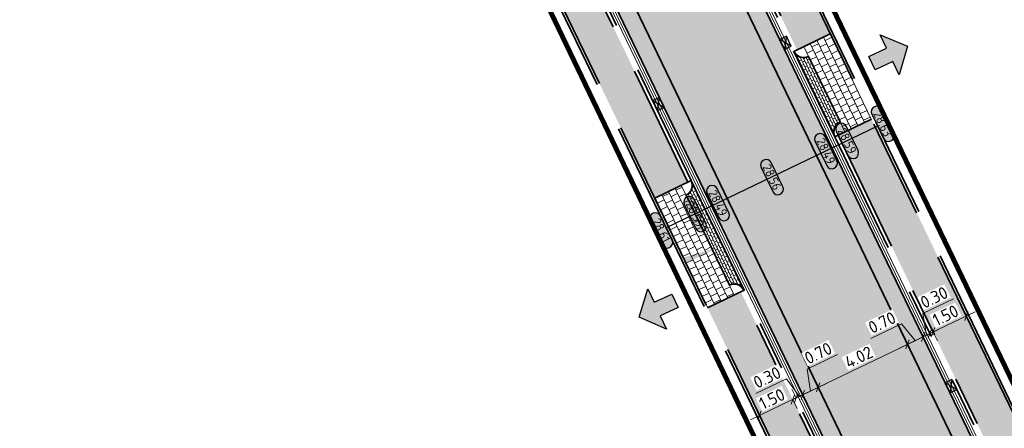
# Model space of a CAD drawing. Header units: metres. Extents: x 199937 to 201628, y 374508 to 375260.
# Tile 46 of 183: x 201300 to 201340, y 374665 to 374681. Entities that reach past the tile are written whole.
import ezdxf
from ezdxf.enums import TextEntityAlignment as Align

# ---------------------------------------------------------------- set-up
doc = ezdxf.new("R2010")
doc.units = ezdxf.units.M
for name, pattern in [('VH-OPSLUITBAND_100X200', [16, 8, -2, 4, -2]), ('VH-TROTTOIRBAND_130-150', [15, 5, -2, 2, -2, 2, -2]), ('XX-PROJECTGRENS', [18, 12, -3, 0, -3])]:
    doc.linetypes.add(name, pattern=pattern)
doc.layers.add('000___INRIT-PIJL', color=252, linetype='Continuous')
doc.layers.add('N-WE-KG-GRENS_PROJECT-G', color=7, linetype='XX-PROJECTGRENS', lineweight=35, transparency=0.45)
for name, color, linetype, lineweight in [('N-WE-OG-HOOGTELIJN-G', 7, 'Continuous', 25), ('N-WE-RI-KOLK-S', 7, 'Continuous', 25), ('N-WE-VH-DWARSHELLING-S', 7, 'Continuous', 25), ('N-WE-VH-GOOT-G', 170, 'Continuous', 35), ('N-WE-VH-KANTOPSLUITING_OPSLUITBAND_100X200-G', 150, 'VH-OPSLUITBAND_100X200', 35), ('N-WE-VH-KANTOPSLUITING_TROTTOIRBAND_130 150-G', 210, 'VH-TROTTOIRBAND_130-150', 35), ('N-WE-VH-KANTOPSLUITING_TROTTOIRBAND_130 150_250_HOEKBLOK-S', 210, 'Continuous', 25), ('N-WE-VH-KANTVERHARDING_STREKLAAG-G', 60, 'Continuous', 18), ('N-WE-VH-VERHARDING_BETONSTRAATSTEEN-G', 252, 'Continuous', 35), ('N-WE-VH-VERHARDING_TEGEL-A', 252, 'Continuous', 18), ('N-WE-VH-VERHARDING_TEGEL-G', 252, 'Continuous', 35), ('X-XX-AL-HOOGTELABEL-S', 7, 'Continuous', 25), ('X-XX-AL-M-200', 7, 'Continuous', 18)]:
    doc.layers.add(name, color=color, linetype=linetype, lineweight=lineweight)
for name, color, linetype, lineweight, true_color in [('N-WE-VH-VERHARDING_BETONSTRAATSTEEN_GRIJS-A', 7, 'Continuous', 18, 0xa6a6a6), ('N-WE-VH-VERHARDING_BETONSTRAATSTEEN_HEIDE-A', 7, 'Continuous', 0, 0x986657), ('N-WE-VH-VERHARDING_BETONSTRAATSTEEN_ROOD-A', 7, 'Continuous', 0, 0xa92c0a)]:
    doc.layers.add(name, color=color, linetype=linetype, lineweight=lineweight, true_color=true_color)
doc.styles.add('NLCS-ISO-ANNOTATIEF-T18', font='NLCS-ISO.ttf', dxfattribs={"height": 1.8})
doc.styles.add('NLCS-ISO-M200-T25', font='NLCS-ISO.ttf', dxfattribs={"height": 0.5})
doc.dimstyles.new('NLCS-M200-T25-SCHRAP_L2_H1', dxfattribs={"dimscale": 0.2, "dimtxt": 2.5, "dimasz": 1.4, "dimexe": 2, "dimexo": 2, "dimgap": 0.7, "dimtad": 1, "dimzin": 0, "dimdsep": 46, "dimtxsty": 'NLCS-ISO-M200-T25', "dimblk": 'OBLIQUE', "dimcen": 0, "dimdle": 2, "dimclrd": 256, "dimclre": 256, "dimclrt": 256, "dimadec": 1, "dimazin": 0, "dimtfac": 1, "dimtdec": 3, "dimtofl": 0, "dimtmove": 0, "dimatfit": 3, "dimldrblk": 'OBLIQUE', "dimfxl": 2, "dimfxlon": 1, "dimtfillclr": 256, "dimtolj": 1, "dimtzin": 0, "dimlwd": -1, "dimlwe": -1, "dimarcsym": 0})
pattern_1 = [(25.71562922, (0, 0), (0.09808130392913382, 0.2803213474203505), [0.63, -0.21]), (295.71562922, (-0.1822400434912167, 0.3784026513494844), (0.09808130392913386, 0.2803213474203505), [0.63, -0.21])]
pattern_2 = [(25.71562922, (201343.742815, 375069.87108), (0.2052018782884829, 0.2653152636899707), [0.3, -0.3]), (115.71562922, (201343.742815, 375069.87108), (-0.2702876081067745, -0.1301714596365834), [])]

# ---------------------------------------------------------------- blocks, each defined once
blk = doc.blocks.new('inrit')
h = blk.add_hatch(color=256)
h.dxf.hatch_style = 1
h.paths.add_polyline_path([(0.3000000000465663, 1), (-0.300000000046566, 1), (-0.3000000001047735, 1.799999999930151), (-0.900000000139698, 1.799999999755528), (-2.328301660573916e-10, 2.599999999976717), (0.9000000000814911, 1.799999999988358), (0.2999999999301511, 1.799999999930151)])
at = {"color": 3, "flags": 128}
blk.add_lwpolyline([(0.3000000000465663, 1), (-0.300000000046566, 1), (-0.3000000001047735, 1.799999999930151), (-0.900000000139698, 1.799999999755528), (-2.328301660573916e-10, 2.599999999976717), (0.9000000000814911, 1.799999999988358), (0.2999999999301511, 1.799999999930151), (0.3000000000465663, 1)], dxfattribs=at)
blk = doc.blocks.new('SVH-TROTTOIRBAND HOEKBLOK_130 150X250_R450_H90UITW_HD-MM')
at = {"linetype": 'Continuous', "lineweight": 0}
for q in [(450.0000000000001, 449.9999999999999), (0, 0)]:
    blk.add_line((8.266365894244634e-14, 450), q, dxfattribs=at)
for radius in [450, 430]:
    blk.add_arc((8.266365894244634e-14, 450), radius, 270, 0, dxfattribs=at)
blk = doc.blocks.new('*U283')
h = blk.add_hatch(color=253)
h.dxf.hatch_style = 1
edge = h.paths.add_edge_path()
edge.add_line((2.726055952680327, 1.132202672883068), (-2.726055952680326, 1.132202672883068))
edge.add_arc((-2.726055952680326, 0), 1.132202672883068, 90, 270)
edge.add_line((-2.726055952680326, -1.132202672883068), (2.726055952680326, -1.132202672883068))
edge.add_arc((2.726055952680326, 3.697785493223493e-32), 1.132202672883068, 270, 450)
blk.add_lwpolyline([(2.726055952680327, 1.132202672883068), (-2.726055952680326, 1.132202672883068, 0.9999999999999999), (-2.726055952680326, -1.132202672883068), (2.726055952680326, -1.132202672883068, 0.9999999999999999)], format="xyb", close=True)
at = {"style": 'NLCS-ISO-ANNOTATIEF-T18'}
blk.add_attdef('HGT', text='', height=1.8, dxfattribs=at).set_placement((-0.002853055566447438, -0.0004570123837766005), align=Align.MIDDLE_CENTER)
blk = doc.blocks.new('*U600')
blk.add_solid([(0, 0), (2.712261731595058, 0.25), (5.424523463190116, 0)])
blk = doc.blocks.new('*U601')
blk.add_solid([(0, 0), (0, -0.25), (1.5000000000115, 0)])
blk = doc.blocks.new('*U602')
blk.add_solid([(0, 0), (0, 0.25), (1.462065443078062, 0)])
blk = doc.blocks.new('N-SRI-KOLK_STRAAT_450X300-SO')
h = blk.add_hatch(color=256)
h.dxf.hatch_style = 1
h.paths.add_polyline_path([(-7.127631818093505e-14, 0.7499999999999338), (-1.125000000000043, 1.49999999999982), (-1.125000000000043, 4.75175454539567e-14)])
h.paths.add_polyline_path([(1.1249999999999, 4.75175454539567e-14), (1.1249999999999, 1.49999999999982), (-7.122080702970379e-14, 0.7499999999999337)])
for p, q in [((-1.125000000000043, 4.75175454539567e-14), (1.1249999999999, 1.49999999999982)), ((1.1249999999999, 4.75175454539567e-14), (-1.125000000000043, 1.49999999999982))]:
    blk.add_line(p, q)
at = {"flags": 128}
blk.add_lwpolyline([(-1.125000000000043, 4.75175454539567e-14), (1.1249999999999, 4.75175454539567e-14), (1.1249999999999, 1.49999999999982), (-1.125000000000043, 1.49999999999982)], close=True, dxfattribs=at)
blk = doc.blocks.new('_Oblique')
at = {"color": 0, "linetype": 'ByBlock', "lineweight": -2}
blk.add_line((-0.5, -0.5), (0.5, 0.5), dxfattribs=at)
blk = doc.blocks.new('*D801')
at = {"layer": 'Defpoints', "color": 0, "transparency": 16777216}
for p in [(201335.8818517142, 374668.0351624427), (201335.8818517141, 374668.0351624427), (201332.255922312, 374666.288902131)]:
    blk.add_point(p, dxfattribs=at)
at = {"layer": 'X-XX-AL-M-200', "transparency": 16777216}
for p, q in [((201331.8955388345, 374666.1153401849), (201336.2422351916, 374668.2087243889)), ((201335.8818517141, 374668.0351624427), (201335.708289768, 374668.3955459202)), ((201332.255922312, 374666.2889021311), (201332.0823603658, 374666.6492856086))]:
    blk.add_line(p, q, dxfattribs=at)
at = {"layer": 'X-XX-AL-M-200', "transparency": 16777216, "xscale": 0.28, "yscale": 0.28, "zscale": 0.28}
for p, rotation in [((201335.8818517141, 374668.0351624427), 25.71562921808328), ((201332.255922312, 374666.2889021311), 205.7156292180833)]:
    blk.add_blockref('_Oblique', p, dxfattribs=dict(at, rotation=rotation))
at = {"layer": 'X-XX-AL-M-200', "transparency": 16777216, "insert": (201333.8996641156, 374667.5134061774), "char_height": 0.5, "attachment_point": 5, "rotation": 25.715629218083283, "style": 'NLCS-ISO-M200-T25', "bg_fill": 3, "box_fill_scale": 1.1, "bg_fill_color": 256, "bg_fill_true_color": 13158600, "bg_fill_transparency": 0}
blk.add_mtext('\\A1;4.02', dxfattribs=at)
blk = doc.blocks.new('*D802')
at = {"layer": 'Defpoints', "color": 0, "transparency": 16777216}
for p in [(201332.255922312, 374666.288902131), (201331.6252512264, 374665.9851687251), (201331.6252512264, 374665.9851687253)]:
    blk.add_point(p, dxfattribs=at)
at = {"layer": 'X-XX-AL-M-200', "transparency": 16777216}
for p, q in [((201331.7998759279, 374667.02380736), (201333.0431989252, 374667.6225960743)), ((201331.9405867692, 374666.1370354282), (201331.7998759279, 374667.02380736)), ((201332.255922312, 374666.2889021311), (201332.0823603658, 374666.6492856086)), ((201332.6163057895, 374666.4624640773), (201331.2648677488, 374665.8116067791)), ((201331.6252512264, 374665.9851687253), (201331.4516892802, 374666.3455522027))]:
    blk.add_line(p, q, dxfattribs=at)
at = {"layer": 'X-XX-AL-M-200', "transparency": 16777216, "xscale": 0.28, "yscale": 0.28, "zscale": 0.28}
for p, rotation in [((201332.255922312, 374666.2889021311), 25.71562921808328), ((201331.6252512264, 374665.9851687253), 205.7156292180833)]:
    blk.add_blockref('_Oblique', p, dxfattribs=dict(at, rotation=rotation))
at = {"layer": 'X-XX-AL-M-200', "transparency": 16777216, "insert": (201332.252314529, 374667.6745756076), "char_height": 0.5, "attachment_point": 5, "rotation": 25.715629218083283, "style": 'NLCS-ISO-M200-T25', "bg_fill": 3, "box_fill_scale": 1.1, "bg_fill_color": 256, "bg_fill_true_color": 13158600, "bg_fill_transparency": 0}
blk.add_mtext('\\A1;0.70', dxfattribs=at)
blk = doc.blocks.new('*D803')
at = {"layer": 'Defpoints', "color": 0, "transparency": 16777216}
for p in [(201331.3549636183, 374665.8549972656), (201331.6252512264, 374665.9851687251), (201331.384732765, 374665.7931847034)]:
    blk.add_point(p, dxfattribs=at)
at = {"layer": 'X-XX-AL-M-200', "transparency": 16777216}
for p, q in [((201330.9664033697, 374666.6387560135), (201329.7230803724, 374666.0399672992)), ((201331.4901074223, 374665.9200829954), (201330.9664033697, 374666.6387560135)), ((201331.3549636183, 374665.8549972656), (201331.1814016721, 374666.2153807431)), ((201331.6252512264, 374665.9851687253), (201331.4516892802, 374666.3455522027)), ((201331.9856347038, 374666.1587306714), (201330.9945801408, 374665.6814353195))]:
    blk.add_line(p, q, dxfattribs=at)
at = {"layer": 'X-XX-AL-M-200', "transparency": 16777216, "xscale": 0.28, "yscale": 0.28, "zscale": 0.28}
for p, rotation in [((201331.3549636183, 374665.8549972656), 205.7156292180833), ((201331.6252512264, 374665.9851687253), 25.71562921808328)]:
    blk.add_blockref('_Oblique', p, dxfattribs=dict(at, rotation=rotation))
at = {"layer": 'X-XX-AL-M-200', "transparency": 16777216, "insert": (201330.1755189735, 374666.6907355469), "char_height": 0.5, "attachment_point": 5, "rotation": 25.715629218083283, "style": 'NLCS-ISO-M200-T25', "bg_fill": 3, "box_fill_scale": 1.1, "bg_fill_color": 256, "bg_fill_true_color": 13158600, "bg_fill_transparency": 0}
blk.add_mtext('\\A1;0.30', dxfattribs=at)
blk = doc.blocks.new('*D804')
at = {"layer": 'Defpoints', "color": 0, "transparency": 16777216}
for p in [(201336.5125227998, 374668.3388958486), (201336.5279915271, 374668.306776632), (201335.8818517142, 374668.0351624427)]:
    blk.add_point(p, dxfattribs=at)
at = {"layer": 'X-XX-AL-M-200', "transparency": 16777216}
for p, q in [((201335.6358553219, 374668.8685999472), (201334.3925323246, 374668.2698112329)), ((201336.1971872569, 374668.1870291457), (201335.6358553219, 374668.8685999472)), ((201336.5125227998, 374668.3388958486), (201336.3389608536, 374668.699279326)), ((201335.5214682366, 374667.8616004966), (201336.8729062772, 374668.5124577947)), ((201335.8818517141, 374668.0351624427), (201335.708289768, 374668.3955459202))]:
    blk.add_line(p, q, dxfattribs=at)
at = {"layer": 'X-XX-AL-M-200', "transparency": 16777216, "xscale": 0.28, "yscale": 0.28, "zscale": 0.28, "rotation": 25.71562921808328}
blk.add_blockref('_Oblique', (201336.5125227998, 374668.3388958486), dxfattribs=at)
at = {"layer": 'X-XX-AL-M-200', "transparency": 16777216, "insert": (201334.8449709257, 374668.9205794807), "char_height": 0.5, "attachment_point": 5, "rotation": 25.715629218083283, "style": 'NLCS-ISO-M200-T25', "bg_fill": 3, "box_fill_scale": 1.1, "bg_fill_color": 256, "bg_fill_true_color": 13158600, "bg_fill_transparency": 0}
blk.add_mtext('\\A1;0.70', dxfattribs=at)
at = {"layer": 'X-XX-AL-M-200', "transparency": 16777216, "xscale": 0.28, "yscale": 0.28, "zscale": 0.28, "rotation": 205.7156292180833}
blk.add_blockref('_Oblique', (201335.8818517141, 374668.0351624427), dxfattribs=at)
blk = doc.blocks.new('*D805')
at = {"layer": 'Defpoints', "color": 0, "transparency": 16777216}
for p in [(201336.5279915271, 374668.306776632), (201336.7828104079, 374668.4690673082), (201336.7982791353, 374668.4369480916)]:
    blk.add_point(p, dxfattribs=at)
at = {"layer": 'X-XX-AL-M-200', "transparency": 16777216}
for p, q in [((201336.5069557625, 374669.2907535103), (201337.7502787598, 374669.8895422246)), ((201336.6476666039, 374668.4039815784), (201336.5069557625, 374669.2907535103)), ((201336.1521393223, 374668.1653339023), (201337.1431938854, 374668.6426292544)), ((201336.5125227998, 374668.3388958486), (201336.3389608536, 374668.6992793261)), ((201336.7828104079, 374668.4690673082), (201336.6092484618, 374668.8294507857))]:
    blk.add_line(p, q, dxfattribs=at)
at = {"layer": 'X-XX-AL-M-200', "transparency": 16777216, "xscale": 0.28, "yscale": 0.28, "zscale": 0.28}
for p, rotation in [((201336.7828104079, 374668.4690673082), 25.71562921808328), ((201336.5125227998, 374668.3388958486), 205.7156292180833)]:
    blk.add_blockref('_Oblique', p, dxfattribs=dict(at, rotation=rotation))
at = {"layer": 'X-XX-AL-M-200', "transparency": 16777216, "insert": (201336.9593943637, 374669.9415217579), "char_height": 0.5, "attachment_point": 5, "rotation": 25.715629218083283, "style": 'NLCS-ISO-M200-T25', "bg_fill": 3, "box_fill_scale": 1.1, "bg_fill_color": 256, "bg_fill_true_color": 13158600, "bg_fill_transparency": 0}
blk.add_mtext('\\A1;0.30', dxfattribs=at)
blk = doc.blocks.new('*D806')
at = {"layer": 'X-XX-AL-M-200', "transparency": 16777216}
for p, q in [((201338.2693922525, 374669.1850103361), (201338.0958303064, 374669.5453938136)), ((201336.5575707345, 374668.3605910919), (201338.62977573, 374669.3585722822)), ((201336.917954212, 374668.5341530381), (201337.0915161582, 374668.1737695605))]:
    blk.add_line(p, q, dxfattribs=at)
at = {"layer": 'X-XX-AL-M-200', "transparency": 16777216, "xscale": 0.28, "yscale": 0.28, "zscale": 0.28}
for p, rotation in [((201338.2693922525, 374669.1850103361), 25.71562921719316), ((201336.917954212, 374668.5341530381), 205.7156292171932)]:
    blk.add_blockref('_Oblique', p, dxfattribs=dict(at, rotation=rotation))
at = {"layer": 'X-XX-AL-M-200', "transparency": 16777216, "insert": (201337.4244503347, 374669.2109555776), "char_height": 0.5, "attachment_point": 5, "rotation": 25.715629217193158, "style": 'NLCS-ISO-M200-T25', "bg_fill": 3, "box_fill_scale": 1.1, "bg_fill_color": 256, "bg_fill_true_color": 13158600, "bg_fill_transparency": 0}
blk.add_mtext('\\A1;1.50', dxfattribs=at)
at = {"layer": 'Defpoints', "color": 0, "transparency": 16777216}
for p in [(201338.2693922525, 374669.1850103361), (201338.2693922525, 374669.1850103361), (201336.917954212, 374668.5341530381)]:
    blk.add_point(p, dxfattribs=at)
blk = doc.blocks.new('*D807')
at = {"layer": 'X-XX-AL-M-200', "transparency": 16777216}
for p, q in [((201331.5802032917, 374665.963473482), (201329.5079982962, 374664.9654922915)), ((201331.2198198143, 374665.7899115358), (201331.3933817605, 374665.4295280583)), ((201329.8683817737, 374665.1390542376), (201330.0419437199, 374664.7786707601))]:
    blk.add_line(p, q, dxfattribs=at)
at = {"layer": 'X-XX-AL-M-200', "transparency": 16777216, "xscale": 0.28, "yscale": 0.28, "zscale": 0.28}
for p, rotation in [((201331.2198198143, 374665.7899115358), 25.71562921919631), ((201329.8683817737, 374665.1390542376), 205.7156292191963)]:
    blk.add_blockref('_Oblique', p, dxfattribs=dict(at, rotation=rotation))
at = {"layer": 'X-XX-AL-M-200', "transparency": 16777216, "insert": (201330.3748778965, 374665.8158567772), "char_height": 0.5, "attachment_point": 5, "rotation": 25.715629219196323, "style": 'NLCS-ISO-M200-T25', "bg_fill": 3, "box_fill_scale": 1.1, "bg_fill_color": 256, "bg_fill_true_color": 13158600, "bg_fill_transparency": 0}
blk.add_mtext('\\A1;1.50', dxfattribs=at)
at = {"layer": 'Defpoints', "color": 0, "transparency": 16777216}
for p in [(201331.2198198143, 374665.7899115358), (201329.8683817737, 374665.1390542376), (201329.8683817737, 374665.1390542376)]:
    blk.add_point(p, dxfattribs=at)

msp = doc.modelspace()

# ---------------------------------------------------------------- hatches: boundary and pattern name
at = {"layer": 'N-WE-VH-VERHARDING_BETONSTRAATSTEEN_GRIJS-A'}
h = msp.add_hatch(dxfattribs=at)
h.set_pattern_fill('AVH-GRI_BSS_KEIFRMT_HALFST-SO', color=256, angle=25.71562922, pattern_type=2)
h.set_pattern_definition([(25.71562922, (201325.1157122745, 374693.7316867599), (0.04904065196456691, 0.1401606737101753), [0.105, -0.105]), (115.71562922, (201325.1157122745, 374693.7316867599), (-0.09460066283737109, -0.04556001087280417), [])])
edge = h.paths.add_edge_path()
edge.add_arc((201333.3351565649, 374676.6648585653), 0.4499999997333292, 115.7156292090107, 205.715629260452, ccw=False)
edge.add_line((201333.1398993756, 374677.0702899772), (201331.8592713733, 374679.7293819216))
edge.add_arc((201331.6640141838, 374680.1348133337), 0.4499999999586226, 205.7156292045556, 295.7156292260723, ccw=False)
edge.add_line((201331.2585827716, 374679.9395561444), (201332.9297251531, 374676.4696013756))
h = msp.add_hatch(dxfattribs=at)
h.set_pattern_fill('AVH-GRI_BSS_KEIFRMT_HALFST-SO', color=256, angle=25.71562922, pattern_type=2)
h.set_pattern_definition([(25.71562922, (201318.4636376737, 374691.5854120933), (0.04904065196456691, 0.1401606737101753), [0.105, -0.105]), (115.71562922, (201318.4636376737, 374691.5854120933), (-0.09460066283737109, -0.04556001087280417), [])])
edge = h.paths.add_edge_path()
edge.add_arc((201326.694510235, 374674.4948542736), 0.4499999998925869, -64.28437078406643, 25.715629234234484, ccw=False)
edge.add_line((201326.8897674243, 374674.0894228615), (201328.6460750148, 374670.4426313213))
edge.add_arc((201328.8413322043, 374670.0371999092), 0.4499999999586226, 25.715629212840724, 115.71562922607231, ccw=False)
edge.add_line((201329.2467636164, 374670.2324570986), (201327.099941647, 374674.6901114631))
at = {"layer": 'N-WE-VH-VERHARDING_BETONSTRAATSTEEN_HEIDE-A', "true_color": 0x986657}
h = msp.add_hatch(dxfattribs=at)
h.set_pattern_fill('AVH-HEI_BSS_KEIFRMT_KEPER-SO', color=25, scale=2, angle=121.93216256, pattern_type=2)
h.set_pattern_definition([(121.93216256, (201274.258969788, 374684.6893853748), (-0.2892938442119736, 0.06714962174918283), [0.63, -0.21]), (31.93216256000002, (201273.902526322, 374684.4672411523), (-0.2892938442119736, 0.06714962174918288), [0.63, -0.21])])
h.paths.add_polyline_path([(201305.6876854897, 374698.9207394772), (201305.1965687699, 374699.6749332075), (201288.7069821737, 374688.988115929, -0.01525865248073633), (201276.0162318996, 374681.494567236), (201276.4499800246, 374680.7059846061, 0.01526382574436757), (201289.1922588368, 374688.2301372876)])
h = msp.add_hatch(dxfattribs=at)
h.set_pattern_fill('AVH-HEI_BSS_KEIFRMT_KEPER-SO', color=25, scale=2, angle=25.71562922, pattern_type=2)
h.set_pattern_definition(pattern_1)
h.paths.add_polyline_path([(201322.2240468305, 374698.0074422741), (201321.5933757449, 374697.7037088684), (201361.4929710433, 374614.8563150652), (201362.1236421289, 374615.160048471)])
h = msp.add_hatch(dxfattribs=at)
h.set_pattern_fill('AVH-HEI_BSS_KEIFRMT_KEPER-SO', color=25, scale=2, angle=25.71562922, pattern_type=2)
h.set_pattern_definition(pattern_1)
h.paths.add_polyline_path([(201317.9674463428, 374695.9574485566), (201317.3367752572, 374695.6537151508), (201357.2363705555, 374612.8063213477), (201357.8670416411, 374613.1100547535)])
at = {"layer": 'N-WE-VH-VERHARDING_BETONSTRAATSTEEN_ROOD-A'}
h = msp.add_hatch(dxfattribs=at)
h.set_pattern_fill('AVH-ROO_BSS_KEIFRMT_KEPER-SO', color=36, scale=2, angle=-19.28437078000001, pattern_type=2)
h.set_pattern_definition([(340.71562922, (201317.9674463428, 374695.9574485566), (0.2675710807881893, 0.1288631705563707), [0.63, -0.21]), (250.71562922, (201318.106154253, 374696.3538828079), (0.2675710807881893, 0.1288631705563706), [0.63, -0.21])])
h.paths.add_polyline_path([(201321.5933757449, 374697.7037088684), (201317.9674463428, 374695.9574485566), (201357.8670416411, 374613.1100547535), (201361.4929710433, 374614.8563150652)])
at = {"layer": 'N-WE-VH-VERHARDING_TEGEL-A'}
h = msp.add_hatch(dxfattribs=at)
h.set_pattern_fill('AVH-TEGEL_300X300_HALFST-SO', color=256, scale=5, angle=115.71562922, pattern_type=2)
h.set_pattern_definition([(115.71562922, (201354.4711253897, 374635.5437827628), (-0.2653152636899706, 0.205201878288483), [0.3, -0.3]), (205.71562922, (201354.4711253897, 374635.5437827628), (0.1301714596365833, -0.2702876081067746), [])])
edge = h.paths.add_edge_path()
edge.add_line((201324.6501674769, 374694.0069467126), (201326.0016055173, 374694.6578040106))
edge.add_line((201326.0016055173, 374694.6578040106), (201322.4843430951, 374701.9610366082))
edge.add_arc((201326.9891365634, 374704.1305609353), 4.9999999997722, 162.5119008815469, 205.7156292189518, ccw=False)
edge.add_line((201322.2202396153, 374705.6330994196), (201320.3899706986, 374706.209763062))
edge.add_arc((201326.0242917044, 374704.6359375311), 5.849999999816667, 164.3934453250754, 205.7156292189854)
edge.add_line((201320.7536833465, 374702.0975940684), (201324.6501674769, 374694.0069467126))
h.paths.add_polyline_path([(201331.3937265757, 374680.0046418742), (201332.7451646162, 374680.6554991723), (201328.177003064, 374690.1408154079), (201326.8255650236, 374689.4899581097)])
h.paths.add_polyline_path([(201339.1761906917, 374663.8451579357), (201340.5276287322, 374664.4960152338), (201334.4163069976, 374677.1855444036), (201333.0648689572, 374676.5346871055)])
h.paths.add_polyline_path([(201348.5187509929, 374647.9032741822), (201347.1673129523, 374647.252416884), (201353.1196873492, 374634.8929254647), (201354.4711253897, 374635.5437827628)])
h.paths.add_polyline_path([(201344.5559971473, 374652.6745447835), (201345.9074351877, 374653.3254020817), (201342.6977293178, 374659.990025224), (201341.3462912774, 374659.3391679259)])
h = msp.add_hatch(dxfattribs=at)
h.set_pattern_fill('AVH-TEGEL_300X300_HALFST-SO', color=256, scale=5, angle=115.71562922, pattern_type=2)
h.set_pattern_definition([(115.71562922, (0, 0), (-0.2653152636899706, 0.205201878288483), [0.3, -0.3]), (205.71562922, (0, 0), (0.1301714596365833, -0.2702876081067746), [])])
h.paths.add_polyline_path([(201354.8322408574, 374616.7611549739), (201353.4808028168, 374616.1102976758), (201355.4795011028, 374611.9602068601), (201356.8309391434, 374612.6110641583)])
h.paths.add_polyline_path([(201351.0951649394, 374624.5208076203), (201349.7437268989, 374623.869950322), (201350.3973504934, 374622.5127683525), (201351.7487885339, 374623.1636256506)])
h.paths.add_polyline_path([(201344.5451810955, 374638.12117341), (201343.193743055, 374637.4703161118), (201347.6993736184, 374628.1148390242), (201349.050811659, 374628.7656963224)])
h.paths.add_polyline_path([(201336.7494212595, 374654.3082645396), (201335.397983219, 374653.6574072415), (201340.1390830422, 374643.8130025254), (201341.4905210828, 374644.4638598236)])
h.paths.add_polyline_path([(201329.1116198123, 374670.1673713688), (201327.7601817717, 374669.5165140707), (201332.3173745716, 374660.0539733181), (201333.6688126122, 374660.7048306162)])
h.paths.add_polyline_path([(201320.8194193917, 374687.3852701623), (201319.4679813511, 374686.7344128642), (201325.6133598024, 374673.9741684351), (201326.964797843, 374674.6250257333)])
edge = h.paths.add_edge_path()
edge.add_line((201317.1872300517, 374691.4701576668), (201318.5386680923, 374692.1210149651))
edge.add_line((201318.5386680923, 374692.1210149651), (201316.0635341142, 374697.2603753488))
edge.add_arc((201310.7929257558, 374694.7220318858), 5.850000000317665, 25.71562921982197, 74.33134832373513)
edge.add_line((201312.3728568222, 374700.3546438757), (201311.8777575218, 374698.5895654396))
edge.add_arc((201310.5273890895, 374693.7753671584), 4.999999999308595, 25.715629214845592, 74.33134832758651, ccw=False)
edge.add_line((201315.0321825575, 374695.944891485), (201317.1872300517, 374691.4701576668))
h = msp.add_hatch(dxfattribs=at)
h.set_pattern_fill('AVH-TEGEL_300X300_HALFST-SO', color=256, angle=25.71562922, pattern_type=2)
h.set_pattern_definition(pattern_2)
h.paths.add_polyline_path([(201332.7451646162, 374680.6554991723), (201331.6640141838, 374680.1348133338), (201331.8592713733, 374679.7293819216), (201333.1398993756, 374677.0702899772), (201333.3351565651, 374676.664858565), (201334.4163069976, 374677.1855444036)])
h = msp.add_hatch(dxfattribs=at)
h.set_pattern_fill('AVH-TEGEL_300X300_HALFST-SO', color=256, angle=25.71562922, pattern_type=2)
h.set_pattern_definition(pattern_2)
h.paths.add_polyline_path([(201326.8897674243, 374674.0894228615), (201326.6945102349, 374674.4948542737), (201325.6133598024, 374673.9741684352), (201327.7601817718, 374669.5165140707), (201328.8413322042, 374670.0371999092), (201328.6460750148, 374670.4426313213)])

# ---------------------------------------------------------------- linework, layer by layer
at = {"layer": 'N-WE-KG-GRENS_PROJECT-G', "const_width": 0.2}
msp.add_lwpolyline([(201402.4598047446, 374767.3407086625), (201365.1921875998, 374735.9809668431, -0.05789403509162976), (201347.9466027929, 374723.3437647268), (201324.5626206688, 374708.137102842, 0.2931841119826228), (201322.8609749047, 374702.4301724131), (201355.0365762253, 374635.5525639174), (201353.4536982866, 374634.7321157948), (201363.0701650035, 374614.9058386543), (201355.0168058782, 374611.3113922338), (201314.2756100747, 374696.3953897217, 0.3688230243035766), (201308.1539999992, 374697.6950000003), (201289.9872137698, 374686.0641628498, -0.03908610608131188)], format="xyb", dxfattribs=at)
at = {"layer": 'N-WE-OG-HOOGTELIJN-G'}
msp.add_lwpolyline([(201334.6671169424, 374676.8952286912), (201326.0859147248, 374672.7624916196)], dxfattribs=at)
at = {"layer": 'N-WE-VH-GOOT-G'}
for points in [[(201321.7901419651, 374698.9084009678), (201362.1236421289, 374615.160048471)], [(201357.2363705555, 374612.8063213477), (201316.9028703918, 374696.5546738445)]]:
    msp.add_lwpolyline(points, dxfattribs=at)
at = {"layer": 'N-WE-VH-KANTOPSLUITING_OPSLUITBAND_100X200-G'}
for points in [[(201354.4711253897, 374635.5437827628), (201322.4843430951, 374701.9610366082, -0.3770926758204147), (201324.2607280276, 374708.3205235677), (201349.9268229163, 374725.0337018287, 0.03086709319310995), (201364.972746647, 374736.2107439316), (201404.9020720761, 374769.8858837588, 0.0115299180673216), (201418.7154571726, 374782.0652230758), (201437.23200691, 374799.1654488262, -0.002620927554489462), (201470.1070218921, 374829.3656317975, -0.008043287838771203), (201490.7480674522, 374847.0008350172), (201500.315916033, 374855.027343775, -0.04418964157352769), (201510.8810093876, 374862.4066946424), (201510.9591788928, 374862.4515941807), (201514.5648008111, 374864.4686794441), (201520.2566502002, 374867.1399796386), (201530.617597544, 374871.9184724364)], [(201354.5612212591, 374635.5871732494), (201322.5744389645, 374702.0044270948, -0.3770926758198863), (201324.3152961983, 374708.236724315), (201349.981391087, 374724.9499025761, 0.03086709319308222), (201365.0372167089, 374736.1343004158), (201404.9665010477, 374769.8094055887, 0.01152988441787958), (201418.7833038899, 374781.9917600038), (201437.299947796, 374799.0920727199, -0.002620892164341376), (201470.1737437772, 374829.2911420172, -0.008043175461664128), (201490.8120664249, 374846.9239958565), (201500.3801860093, 374854.9507319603, -0.04418964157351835), (201510.9308165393, 374862.3199810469), (201511.0084952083, 374862.3645986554), (201514.6105128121, 374864.3796675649), (201520.2988338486, 374867.049311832), (201530.6594781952, 374871.8276648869)], [(201355.4795011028, 374611.9602068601), (201315.0321825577, 374695.944891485, 0.4516824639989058), (201307.8080690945, 374697.971234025), (201290.2437182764, 374686.5878675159, -0.03056330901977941), (201264.0907791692, 374672.2032623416), (201239.3376742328, 374660.8773905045), (201232.8997060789, 374657.9787498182), (201208.0687749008, 374646.6675157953, 0.01068873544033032), (201190.6051295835, 374638.3081030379, -0.006431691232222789), (201179.8700321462, 374632.9417881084, -0.02007967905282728), (201154.624108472, 374622.0905357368, -0.01150386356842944), (201140.6348303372, 374617.4388262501), (201135.7915072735, 374615.8914530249, 0.01824748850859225), (201134.4044826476, 374615.402205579, 0.3386517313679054), (201130.6423225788, 374609.1563250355), (201130.9969871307, 374605.9719296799)], [(201355.3894052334, 374611.9168163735), (201314.9420866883, 374695.9015009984, 0.4516824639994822), (201307.8624554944, 374697.8873166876), (201290.2976402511, 374686.5036491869, -0.03056452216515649), (201264.1329603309, 374672.1125917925), (201239.3790054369, 374660.7863310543), (201232.9409609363, 374657.8876559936), (201208.1101212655, 374646.576463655, 0.01068856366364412), (201190.6506074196, 374638.2190415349, -0.006431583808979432), (201179.9133844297, 374632.851673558, -0.02008064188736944), (201154.6588610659, 374621.996762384, -0.01150427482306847), (201140.6647288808, 374617.3433988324), (201135.8216246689, 374615.7960955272, 0.01825161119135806), (201134.4411654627, 374615.3091767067, 0.3386517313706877), (201130.7417080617, 374609.1673941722), (201131.0963726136, 374605.9829988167)]]:
    msp.add_lwpolyline(points, format="xyb", dxfattribs=at)
at = {"layer": 'N-WE-VH-KANTOPSLUITING_TROTTOIRBAND_130 150-G'}
for points in [[(201326.6904212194, 374689.4248723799), (201331.2585827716, 374679.9395561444)], [(201326.8255650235, 374689.4899581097), (201331.3937265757, 374680.0046418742)], [(201327.099941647, 374674.6901114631), (201320.9545631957, 374687.4503558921)], [(201326.964797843, 374674.6250257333), (201320.8194193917, 374687.3852701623)], [(201332.9297251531, 374676.4696013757), (201339.0410468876, 374663.7800722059)], [(201333.0648689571, 374676.5346871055), (201339.1761906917, 374663.8451579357)], [(201333.8039564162, 374660.7699163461), (201329.2467636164, 374670.2324570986)], [(201333.6688126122, 374660.7048306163), (201329.1116198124, 374670.1673713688)]]:
    msp.add_lwpolyline(points, dxfattribs=at)
at = {"layer": 'N-WE-VH-KANTVERHARDING_STREKLAAG-G'}
for points in [[(201321.9703337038, 374698.9951819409), (201362.3038338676, 374615.2468294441)], [(201321.8802378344, 374698.9517914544), (201362.2137379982, 374615.2034389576)], [(201357.0561788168, 374612.7195403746), (201316.722678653, 374696.4678928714)], [(201357.1462746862, 374612.7629308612), (201316.8127745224, 374696.511283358)]]:
    msp.add_lwpolyline(points, dxfattribs=at)
at = {"layer": 'N-WE-VH-VERHARDING_BETONSTRAATSTEEN-G'}
for points in [[(201321.5933757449, 374697.7037088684), (201361.4929710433, 374614.8563150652)], [(201357.8670416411, 374613.1100547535), (201317.9674463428, 374695.9574485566)]]:
    msp.add_lwpolyline(points, dxfattribs=at)
for points in [[(201332.9297251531, 374676.4696013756, -0.4142135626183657), (201333.1398993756, 374677.0702899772), (201331.8592713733, 374679.7293819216, -0.4142135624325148), (201331.2585827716, 374679.9395561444)], [(201327.099941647, 374674.6901114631, -0.4142135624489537), (201326.8897674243, 374674.0894228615), (201328.6460750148, 374670.4426313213, -0.4142135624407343), (201329.2467636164, 374670.2324570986)]]:
    msp.add_lwpolyline(points, format="xyb", close=True, dxfattribs=at)
at = {"layer": 'N-WE-VH-VERHARDING_TEGEL-G'}
for points in [[(201331.2585827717, 374679.9395561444), (201332.7451646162, 374680.6554991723)], [(201332.9297251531, 374676.4696013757), (201334.4163069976, 374677.1855444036)], [(201327.099941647, 374674.6901114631), (201325.6133598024, 374673.9741684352)], [(201329.2467636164, 374670.2324570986), (201327.7601817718, 374669.5165140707)]]:
    msp.add_lwpolyline(points, dxfattribs=at)

# ---------------------------------------------------------------- block references
at = {"layer": '000___INRIT-PIJL'}
for p, rotation in [((201333.532588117, 374679.0204954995), 295.7097164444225), ((201327.3473320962, 374670.2253580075), 114.7887315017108)]:
    msp.add_blockref('inrit', p, dxfattribs=dict(at, rotation=rotation))
at = {"layer": 'N-WE-RI-KOLK-S', "xscale": 0.2, "yscale": 0.2, "zscale": 0.2}
for p, rotation in [((201331.0618040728, 374680.3481468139), 115.7156292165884), ((201325.6339572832, 374677.7340767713), 295.7156292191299), ((201337.7797960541, 374666.3989294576), 115.7156292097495)]:
    msp.add_blockref('N-SRI-KOLK_STRAAT_450X300-SO', p, dxfattribs=dict(at, rotation=rotation))
at = {"layer": 'N-WE-VH-DWARSHELLING-S'}
for name, p, rotation in [('*U601', (201335.2855020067, 374675.3807506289), 205.7156292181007), ('*U600', (201328.6413609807, 374672.180909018), 25.71562921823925), ('*U602', (201326.9187412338, 374671.3511045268), 25.71562921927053)]:
    msp.add_blockref(name, p, dxfattribs=dict(at, rotation=rotation))
at = {"layer": 'N-WE-VH-KANTOPSLUITING_TROTTOIRBAND_130 150_250_HOEKBLOK-S', "xscale": 0.001, "yscale": 0.001, "zscale": 0.001}
for p, rotation in [((201331.2585827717, 374679.9395561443), 295.7156292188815), ((201333.1398993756, 374677.0702899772), 205.7156292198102), ((201326.8897674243, 374674.0894228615), 25.71562921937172), ((201329.2467636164, 374670.2324570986), 115.715629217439)]:
    msp.add_blockref('SVH-TROTTOIRBAND HOEKBLOK_130 150X250_R450_H90UITW_HD-MM', p, dxfattribs=dict(at, rotation=rotation))
at = {"layer": 'X-XX-AL-HOOGTELABEL-S', "xscale": 0.2, "yscale": 0.2, "zscale": 0.2, "rotation": 295.7156292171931}
for p, values in [((201334.8711305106, 374676.9934823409), {'HGT': '28.63'}), ((201333.4295966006, 374676.2992345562), {'HGT': '28.59'}), ((201332.5682728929, 374675.8844180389), {'HGT': '28.49'}), ((201330.3765158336, 374674.8288601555), {'HGT': '28.56'}), ((201328.1857419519, 374673.7737757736), {'HGT': '28.49'}), ((201327.2571610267, 374673.3265679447), {'HGT': '28.59'}), ((201325.8819011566, 374672.66423797), {'HGT': '28.61'})]:
    msp.add_blockref('*U283', p, dxfattribs=at).add_auto_attribs(values)

# ---------------------------------------------------------------- next in the draw order: dimensions: what is measured, and where the dimension line sits
at = {"layer": 'X-XX-AL-M-200'}
dim = msp.add_aligned_dim(p1=(201332.255922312, 374666.288902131), p2=(201335.8818517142, 374668.0351624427), distance=3.788479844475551e-11, dimstyle='NLCS-M200-T25-SCHRAP_L2_H1', override={"dimtfill": 1}, dxfattribs=at)
dim.commit()
dim.dimension.update_dxf_attribs({"geometry": '*D801', "text_midpoint": (201333.8996641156, 374667.5134061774)})

# ---------------------------------------------------------------- next in the draw order: dimensions: what is measured, and where the dimension line sits
dim = msp.add_linear_dim(base=(201336.5125227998, 374668.3388958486), p1=(201335.8818517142, 374668.0351624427), p2=(201336.5279915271, 374668.306776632), angle=205.7156292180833, dimstyle='NLCS-M200-T25-SCHRAP_L2_H1', override={"dimtmove": 1, "dimtfill": 1}, dxfattribs=at)
dim.commit()
dim.dimension.update_dxf_attribs({"geometry": '*D804', "text_midpoint": (201335.5097211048, 374668.8078532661), "dimtype": 160})
dim = msp.add_linear_dim(base=(201331.6252512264, 374665.9851687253), p1=(201332.255922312, 374666.288902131), p2=(201331.6252512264, 374665.9851687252), angle=205.7156292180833, dimstyle='NLCS-M200-T25-SCHRAP_L2_H1', override={"dimtmove": 1, "dimtfill": 1}, dxfattribs=at)
dim.commit()
dim.dimension.update_dxf_attribs({"geometry": '*D802', "text_midpoint": (201331.7567872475, 374667.4359279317)})

# ---------------------------------------------------------------- next in the draw order: dimensions: what is measured, and where the dimension line sits
dim = msp.add_linear_dim(base=(201336.7828104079, 374668.4690673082), p1=(201336.5279915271, 374668.306776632), p2=(201336.7982791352, 374668.4369480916), angle=205.7156292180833, dimstyle='NLCS-M200-T25-SCHRAP_L2_H1', override={"dimtmove": 1, "dimtfill": 1}, dxfattribs=at)
dim.commit()
dim.dimension.update_dxf_attribs({"geometry": '*D805', "text_midpoint": (201336.4638670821, 374669.7028740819)})
dim = msp.add_linear_dim(base=(201331.3549636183, 374665.8549972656), p1=(201331.6252512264, 374665.9851687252), p2=(201331.384732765, 374665.7931847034), angle=205.7156292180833, dimstyle='NLCS-M200-T25-SCHRAP_L2_H1', override={"dimtmove": 1, "dimtfill": 1}, dxfattribs=at)
dim.commit()
dim.dimension.update_dxf_attribs({"geometry": '*D803', "text_midpoint": (201330.8402691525, 374666.5780093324), "dimtype": 160})

# ---------------------------------------------------------------- next in the draw order: dimensions: what is measured, and where the dimension line sits
for p1, p2, distance, picture, middle in [((201336.9179542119, 374668.534153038), (201338.2693922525, 374669.1850103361), 0, '*D806', (201337.4244503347, 374669.2109555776)), ((201331.2198198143, 374665.7899115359), (201329.8683817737, 374665.1390542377), 1.0488543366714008e-10, '*D807', (201330.3748778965, 374665.8158567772))]:
    dim = msp.add_aligned_dim(p1=p1, p2=p2, distance=distance, dimstyle='NLCS-M200-T25-SCHRAP_L2_H1', override={"dimtfill": 1}, dxfattribs=at)
    dim.commit()
    dim.dimension.update_dxf_attribs({"geometry": picture, "text_midpoint": middle})

doc.saveas('drawing.dxf')
